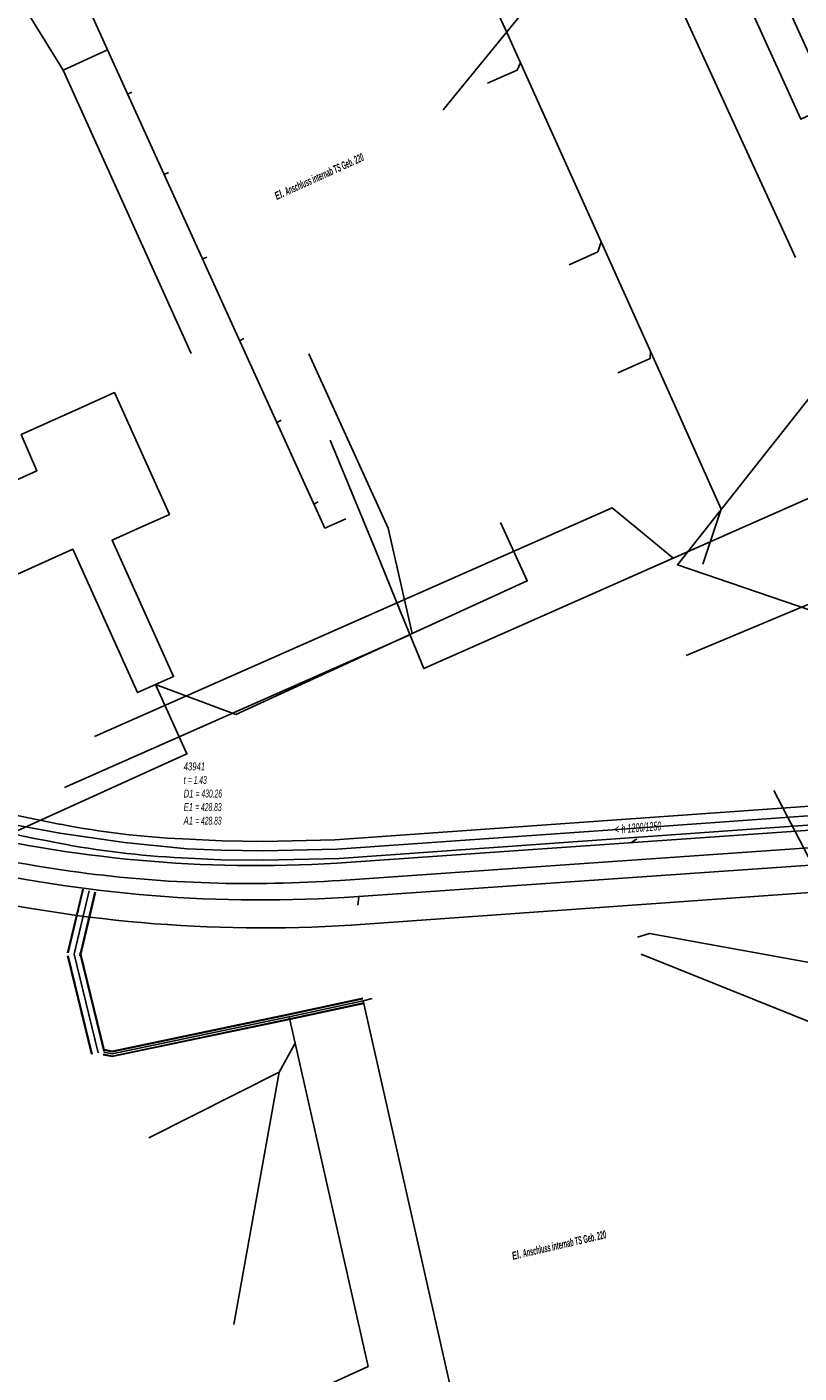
# Model space of a CAD drawing. Header units: metres. Extents: x 2695563 to 2696938, y 1260544 to 1262032.
# Tile 241 of 256: x 2696465 to 2696514, y 1261669 to 1261754. Entities that reach past the tile are written whole.
import ezdxf

# ---------------------------------------------------------------- set-up
doc = ezdxf.new("R2010")
doc.units = ezdxf.units.M
doc.linetypes.add('AUSGEZOGEN', pattern=[0])
for name, color, linetype in [('AW_LK_ Haltung Text', 7, 'AUSGEZOGEN'), ('AW_LK_Haltung', 24, 'AUSGEZOGEN'), ('AW_LK_Normschacht Text', 24, 'AUSGEZOGEN'), ('AW_LK_Trasselinie', 24, 'AUSGEZOGEN'), ('EW_LK_Bauwerk_FL_Linie_Punkt', 1, 'AUSGEZOGEN'), ('EW_LK_Freitext_Text', 1, 'AUSGEZOGEN'), ('EW_LK_Trasseabs', 1, 'AUSGEZOGEN'), ('EW_LK_Trasserand', 1, 'AUSGEZOGEN'), ('FM_LK_SW_TRASSEKANTE', 94, 'AUSGEZOGEN')]:
    doc.layers.add(name, color=color, linetype=linetype)
doc.styles.add('ARIAL', font='arial.ttf')
doc.styles.add('ARIALNARROW', font='ARIALN.TTF')

# ---------------------------------------------------------------- blocks, each defined once
blk = doc.blocks.new('COMPLEXOBJECT_1488')
at = {"layer": 'AW_LK_Trasselinie', "color": 24, "linetype": 'AUSGEZOGEN', "transparency": 33554687}
for p, q in [((6439.098, 11712.925), (6421.078, 11723.715)), ((6476.257, 11702.837), (6473.744, 11702.957))]:
    blk.add_line(p, q, dxfattribs=at)
for centre, radius, start, end in [((6499.326, 11823.359), 125.79, 241.39278, 243.23894), ((6470.507, 11766.229), 61.803, 243.24711, 255.0764), ((6498.604, 11871.84), 171.087, 255.09266, 259.01422), ((6476.325, 11757.088), 54.192, 259.01752, 267.27009)]:
    blk.add_arc(centre, radius, start, end, dxfattribs=at)
blk = doc.blocks.new('COMPLEXOBJECT_1489')
at = {"layer": 'AW_LK_Trasselinie', "color": 24, "linetype": 'AUSGEZOGEN', "transparency": 33554687}
for p, q in [((6438.502, 11711.883), (6420.462, 11722.685)), ((6476.2, 11701.638), (6473.687, 11701.758))]:
    blk.add_line(p, q, dxfattribs=at)
for centre, radius, start, end in [((6500.62, 11825.813), 129.764, 241.39939, 243.21707), ((6470.5, 11766.208), 62.981, 243.24484, 255.07806), ((6498.579, 11871.758), 172.202, 255.09356, 259.01702), ((6476.352, 11757.291), 55.597, 259.03016, 267.25289)]:
    blk.add_arc(centre, radius, start, end, dxfattribs=at)
blk = doc.blocks.new('COMPLEXOBJECT_1541')
at = {"layer": 'AW_LK_Haltung', "color": 24, "linetype": 'AUSGEZOGEN', "transparency": 33554687}
blk.add_lwpolyline([(6709.351, 11715.539), (6690.908, 11714.558), (6688.488, 11714.43), (6681.929, 11714.081), (6679.831, 11713.969), (6562.5, 11705.81), (6483.786, 11700.323)], dxfattribs=at)
for centre, radius, start, end in [((6478.04, 11783.143), 83.023, 256.2809, 262.46643), ((6478.014, 11782.888), 82.767, 262.46082, 273.99872)]:
    blk.add_arc(centre, radius, start, end, dxfattribs=at)
blk = doc.blocks.new('COMPLEXOBJECT_2578')
at = {"layer": 'EW_LK_Trasseabs', "color": 1, "linetype": 'AUSGEZOGEN', "transparency": 33554687}
blk.add_lwpolyline([(6687.374, 11711.829), (6677.882, 11711.242), (6484.478, 11697.478)], dxfattribs=at)
blk.add_arc((6478.865, 11785.845), 88.545, 239.15746, 273.63433, dxfattribs=at)

msp = doc.modelspace()

# ---------------------------------------------------------------- hatches: boundary and pattern name
at = {"layer": 'EW_LK_Bauwerk_FL_Linie_Punkt', "lineweight": 18, "transparency": 33554687}
h = msp.add_hatch(dxfattribs=at)
h.set_pattern_fill('MUSTER', color=1, scale=4050, style=0, pattern_type=2)
h.set_pattern_definition([(0, (2703955, 1269100), (4050, 4050), [4050, -4050]), (90, (2703955, 1269100), (-4050, 4050), [4050, -4050])])
h.paths.add_polyline_path([(2696455.09, 1261721.527), (2696460.483, 1261717.925), (2696467.744, 1261721.197), (2696471.846, 1261712.077), (2696474.139, 1261713.111), (2696470.229, 1261721.768), (2696471.596, 1261722.385), (2696473.876, 1261723.412), (2696470.377, 1261731.158), (2696468.097, 1261730.131), (2696464.451, 1261728.488), (2696465.439, 1261726.191)], flags=0)
at = {"layer": 'EW_LK_Trasserand', "lineweight": 18, "transparency": 33554687}
h = msp.add_hatch(dxfattribs=at)
h.set_pattern_fill('MUSTER', color=1, scale=6075, style=0, pattern_type=2)
h.set_pattern_definition([(0, (2708005, 1273150), (6075, 6075), [6075, -6075]), (90, (2708005, 1273150), (-6075, 6075), [6075, -6075])])
h.paths.add_polyline_path([(2696516.037, 1261749.454), (2696500.667, 1261783.287), (2696498.664, 1261782.377), (2696514.034, 1261748.544)], flags=0)

# ---------------------------------------------------------------- linework, layer by layer
at = {"layer": 'AW_LK_Haltung', "color": 24, "linetype": 'AUSGEZOGEN', "transparency": 33554687}
for p, q in [((2696467.127, 1261751.673), (2696454.004, 1261772.822)), ((2696462.049, 1261770.344), (2696469.95, 1261752.955)), ((2696513.694, 1261739.75), (2696504.616, 1261759.57)), ((2696475.27, 1261733.65), (2696467.127, 1261751.673)), ((2696471.491, 1261750.268), (2696471.245, 1261750.17)), ((2696473.811, 1261745.168), (2696473.535, 1261745.024)), ((2696476.268, 1261739.782), (2696476.005, 1261739.659)), ((2696478.614, 1261734.597), (2696478.385, 1261734.474)), ((2696480.977, 1261729.407), (2696480.731, 1261729.259)), ((2696483.335, 1261724.218), (2696483.067, 1261724.053)), ((2696506.746, 1261714.437), (2696522.481, 1261721.042)), ((2696512.319, 1261705.843), (2696516.863, 1261697.089)), ((2696503.613, 1261702.784), (2696503.198, 1261702.501)), ((2696467.839, 1261695.552), (2696468.77, 1261699.47)), ((2696485.852, 1261698.557), (2696485.918, 1261699.085)), ((2696504.413, 1261696.76), (2696503.65, 1261696.511)), ((2696521.603, 1261693.62), (2696504.413, 1261696.76)), ((2696469.307, 1261689.325), (2696467.812, 1261695.438)), ((2696486.77, 1261692.62), (2696486.21, 1261692.47)), ((2696493.83, 1261658.68), (2696486.21, 1261692.47)), ((2696480.86, 1261687.94), (2696481.869, 1261689.776)), ((2696472.56, 1261683.76), (2696480.86, 1261687.94)), ((2696477.97, 1261671.89), (2696480.86, 1261687.94)), ((2696461.887, 1261657.999), (2696486.52, 1261669.22))]:
    msp.add_line(p, q, dxfattribs=at)
at = {"layer": 'AW_LK_Haltung', "linetype": 'AUSGEZOGEN', "transparency": 33554687}
for p, q in [((2696467.401, 1261695.527), (2696468.361, 1261699.567)), ((2696467.421, 1261695.522), (2696468.381, 1261699.562)), ((2696467.441, 1261695.518), (2696468.401, 1261699.558)), ((2696468.179, 1261695.342), (2696469.139, 1261699.382)), ((2696468.199, 1261695.338), (2696469.159, 1261699.378)), ((2696468.219, 1261695.333), (2696469.179, 1261699.373)), ((2696469.726, 1261689.267), (2696468.199, 1261695.525)), ((2696469.746, 1261689.272), (2696468.219, 1261695.53)), ((2696468.928, 1261689.072), (2696467.401, 1261695.33)), ((2696468.948, 1261689.077), (2696467.421, 1261695.335)), ((2696468.969, 1261689.082), (2696467.442, 1261695.34)), ((2696469.705, 1261689.262), (2696468.178, 1261695.52)), ((2696486.174, 1261692.636), (2696481.454, 1261691.616)), ((2696486.178, 1261692.617), (2696481.458, 1261691.597)), ((2696486.182, 1261692.597), (2696481.462, 1261691.577)), ((2696486.238, 1261692.343), (2696481.518, 1261691.323)), ((2696486.242, 1261692.323), (2696481.522, 1261691.303)), ((2696486.246, 1261692.304), (2696481.526, 1261691.284)), ((2696481.509, 1261691.321), (2696470.24, 1261688.962)), ((2696481.513, 1261691.301), (2696470.24, 1261688.942)), ((2696481.517, 1261691.282), (2696470.24, 1261688.921)), ((2696481.447, 1261691.614), (2696470.242, 1261689.269)), ((2696481.451, 1261691.595), (2696470.242, 1261689.248)), ((2696481.455, 1261691.575), (2696470.242, 1261689.228)), ((2696470.24, 1261688.921), (2696469.672, 1261689.047)), ((2696470.24, 1261688.942), (2696469.677, 1261689.067)), ((2696470.24, 1261688.962), (2696469.681, 1261689.086)), ((2696470.242, 1261689.228), (2696469.737, 1261689.34)), ((2696470.242, 1261689.248), (2696469.741, 1261689.359)), ((2696470.242, 1261689.269), (2696469.746, 1261689.379))]:
    msp.add_line(p, q, dxfattribs=at)
at = {"layer": 'AW_LK_Haltung', "color": 255, "transparency": 33554687}
for p, q in [((2696467.81, 1261695.43), (2696468.77, 1261699.47)), ((2696469.337, 1261689.172), (2696467.81, 1261695.43)), ((2696486.21, 1261692.47), (2696481.49, 1261691.45)), ((2696481.482, 1261691.448), (2696470.241, 1261689.095)), ((2696470.241, 1261689.095), (2696469.709, 1261689.213))]:
    msp.add_line(p, q, dxfattribs=at)
at = {"layer": 'AW_LK_Haltung', "color": 24, "linetype": 'AUSGEZOGEN', "transparency": 33554687}
for points in [[(2696495.437, 1261753.83), (2696494.867, 1261755.084), (2696479.7, 1261788.44), (2696479.247, 1261788.7)], [(2696505.66, 1261731.14), (2696501.328, 1261740.755), (2696496.201, 1261752.135), (2696495.437, 1261753.83)], [(2696485.109, 1261723.134), (2696483.765, 1261722.546), (2696469.95, 1261752.955), (2696467.127, 1261751.673)], [(2696494.114, 1261750.85), (2696496, 1261751.67), (2696496.201, 1261752.135)], [(2696499.303, 1261739.28), (2696501.12, 1261740.12), (2696501.328, 1261740.755)], [(2696502.397, 1261732.414), (2696504.465, 1261733.337), (2696504.486, 1261733.819)], [(2696507.809, 1261720.255), (2696508.971, 1261723.746), (2696505.66, 1261731.14)], [(2696477.16, 1261702.06), (2696475, 1261702.15), (2696471.026, 1261702.543), (2696466.907, 1261703.13), (2696463.246, 1261703.808), (2696459.408, 1261704.681), (2696455.385, 1261705.778), (2696451.431, 1261707.046), (2696446.97, 1261708.71), (2696443.38, 1261710.32), (2696439.76, 1261712.22), (2696435.45, 1261714.83), (2696421.74, 1261723.01)], [(2696534.074, 1261705.641), (2696502.059, 1261703.349), (2696484.53, 1261702.12), (2696479.87, 1261702.01), (2696477.16, 1261702.06)], [(2696486.52, 1261669.22), (2696481.869, 1261689.776), (2696481.49, 1261691.45)]]:
    msp.add_lwpolyline(points, dxfattribs=at)
at = {"layer": 'AW_LK_Trasselinie', "color": 24, "linetype": 'AUSGEZOGEN', "transparency": 33554687}
for p, q in [((2696563.47, 1261706.74), (2696484.521, 1261701.22)), ((2696563.47, 1261704.5), (2696484.99, 1261699.046))]:
    msp.add_line(p, q, dxfattribs=at)
for points in [[(2696534.031, 1261706.24), (2696484.397, 1261702.714), (2696479.862, 1261702.61), (2696477.227, 1261702.647)], [(2696534.117, 1261705.043), (2696484.674, 1261701.527), (2696479.878, 1261701.41), (2696477.17, 1261701.44)]]:
    msp.add_lwpolyline(points, dxfattribs=at)
for centre, radius, start, end in [((2696479.526, 1261784.87), 83.799, 238.97646, 273.41709), ((2696479.739, 1261786.094), 87.206, 239.25816, 273.45205)]:
    msp.add_arc(centre, radius, start, end, dxfattribs=at)
at = {"layer": 'EW_LK_Bauwerk_FL_Linie_Punkt', "color": 1, "linetype": 'AUSGEZOGEN', "transparency": 33554687}
for p, q in [((2696491.289, 1261749.152), (2696496.786, 1261755.876)), ((2696529.041, 1261685.342), (2696503.89, 1261695.431))]:
    msp.add_line(p, q, dxfattribs=at)
msp.add_lwpolyline([(2696514.694, 1261717.303), (2696506.184, 1261720.206), (2696522.683, 1261741.091)], dxfattribs=at)
msp.add_lwpolyline([(2696455.09, 1261721.527), (2696460.483, 1261717.925), (2696467.744, 1261721.197), (2696471.846, 1261712.077), (2696474.139, 1261713.111), (2696470.229, 1261721.768), (2696471.596, 1261722.385), (2696473.876, 1261723.412), (2696470.377, 1261731.158), (2696468.097, 1261730.131), (2696464.451, 1261728.488), (2696465.439, 1261726.191), (2696455.09, 1261721.527)], close=True, dxfattribs=at)
at = {"layer": 'EW_LK_Trasseabs', "color": 1, "linetype": 'AUSGEZOGEN', "transparency": 33554687}
for p, q in [((2696478.092, 1261710.682), (2696489.324, 1261715.834)), ((2696472.993, 1261712.594), (2696478.092, 1261710.682))]:
    msp.add_line(p, q, dxfattribs=at)
for points in [[(2696489.324, 1261715.834), (2696487.785, 1261722.546), (2696482.753, 1261733.622)], [(2696489.324, 1261715.834), (2696496.638, 1261719.189), (2696494.939, 1261722.892)], [(2696425.76, 1261685.841), (2696426.663, 1261686.269), (2696474.996, 1261708.178), (2696472.993, 1261712.594)]]:
    msp.add_lwpolyline(points, dxfattribs=at)
at = {"layer": 'EW_LK_Trasserand', "color": 1, "linetype": 'AUSGEZOGEN', "transparency": 33554687}
msp.add_lwpolyline([(2696516.037, 1261749.454), (2696500.667, 1261783.287), (2696498.664, 1261782.377), (2696514.034, 1261748.544), (2696516.037, 1261749.454)], close=True, dxfattribs=at)
at = {"layer": 'FM_LK_SW_TRASSEKANTE', "color": 94, "linetype": 'AUSGEZOGEN', "transparency": 33554687}
msp.add_line((2696489.131, 1261715.736), (2696467.214, 1261706.038), dxfattribs=at)
for points in [[(2696574.22, 1261656.12), (2696569.27, 1261662.52), (2696565.82, 1261669.6), (2696563.47, 1261669.084), (2696546.833, 1261665.347), (2696519.057, 1261726.432), (2696505.92, 1261720.63), (2696490.07, 1261713.6), (2696488.606, 1261717.168), (2696486.955, 1261721.194), (2696484.11, 1261728.13)], [(2696469.104, 1261709.29), (2696502.045, 1261723.839), (2696505.905, 1261720.652)]]:
    msp.add_lwpolyline(points, dxfattribs=at)

# ---------------------------------------------------------------- block references
at = {"layer": 'AW_LK_Haltung', "color": 24, "linetype": 'AUSGEZOGEN', "lineweight": -3, "transparency": 33554687}
msp.add_blockref('COMPLEXOBJECT_1541', (2690000.97, 1249999.81), dxfattribs=at)
at = {"layer": 'AW_LK_Trasselinie', "color": 24, "linetype": 'AUSGEZOGEN', "lineweight": -3, "transparency": 33554687}
for name in ['COMPLEXOBJECT_1488', 'COMPLEXOBJECT_1489']:
    msp.add_blockref(name, (2690000.97, 1249999.81), dxfattribs=at)
at = {"layer": 'EW_LK_Trasseabs', "color": 1, "linetype": 'AUSGEZOGEN', "lineweight": -3, "transparency": 33554687}
msp.add_blockref('COMPLEXOBJECT_2578', (2690000.97, 1249999.81), dxfattribs=at)

# ---------------------------------------------------------------- texts
at = {"layer": 'AW_LK_ Haltung Text', "color": 24, "transparency": 33554687, "insert": (2696503.664, 1261703.489), "char_height": 0.55705, "width": 3.70845, "attachment_point": 5, "rotation": 4.4073, "style": 'ARIAL'}
msp.add_mtext('\\A1;{\\fArial|i1|b0;\\H0.557054;\\W0.700000;\\C24;< \\W0.490000;h 1200/1250}\\P', dxfattribs=at)
at = {"layer": 'AW_LK_Normschacht Text', "color": 24, "transparency": 33554687, "insert": (2696474.781, 1261707.635), "char_height": 0.50641, "width": 2.83797, "attachment_point": 1, "line_spacing_factor": 1.024096, "style": 'ARIAL'}
msp.add_mtext('\\A1;{\\fArial|i1|b0;\\H0.506413;\\W0.695318;\\C24;43941}\\P{\\fArial|i1|b0;\\H0.505000;\\W0.695318;\\C24;t \\W0.486723;= 1.43}\\P{\\fArial|i1|b0;\\H0.505000;\\W0.695318;\\C24;D1 \\W0.486723;= 430.26}\\P{\\fArial|i1|b0;\\H0.505000;\\W0.695318;\\C24;E1 \\W0.486723;= 428.83}\\P{\\fArial|i1|b0;\\H0.505000;\\W0.695318;\\C24;A1 \\W0.486723;= 428.83}\\P', dxfattribs=at)
at = {"layer": 'EW_LK_Freitext_Text', "color": 1, "transparency": 33554687, "char_height": 0.5075, "width": 7.00242, "attachment_point": 5, "style": 'ARIALNARROW'}
for insert, rotation in [((2696483.402, 1261744.901), 24.4017), ((2696498.661, 1261676.931), 13.0923)]:
    msp.add_mtext('\\A1;{\\fArial Narrow|i1|b1;\\H0.507500;\\W0.700000;\\C1;El. \\W0.490000;Anschluss internab TS Geb. 220}\\P', dxfattribs=dict(at, insert=insert, rotation=rotation))

doc.saveas('drawing.dxf')
